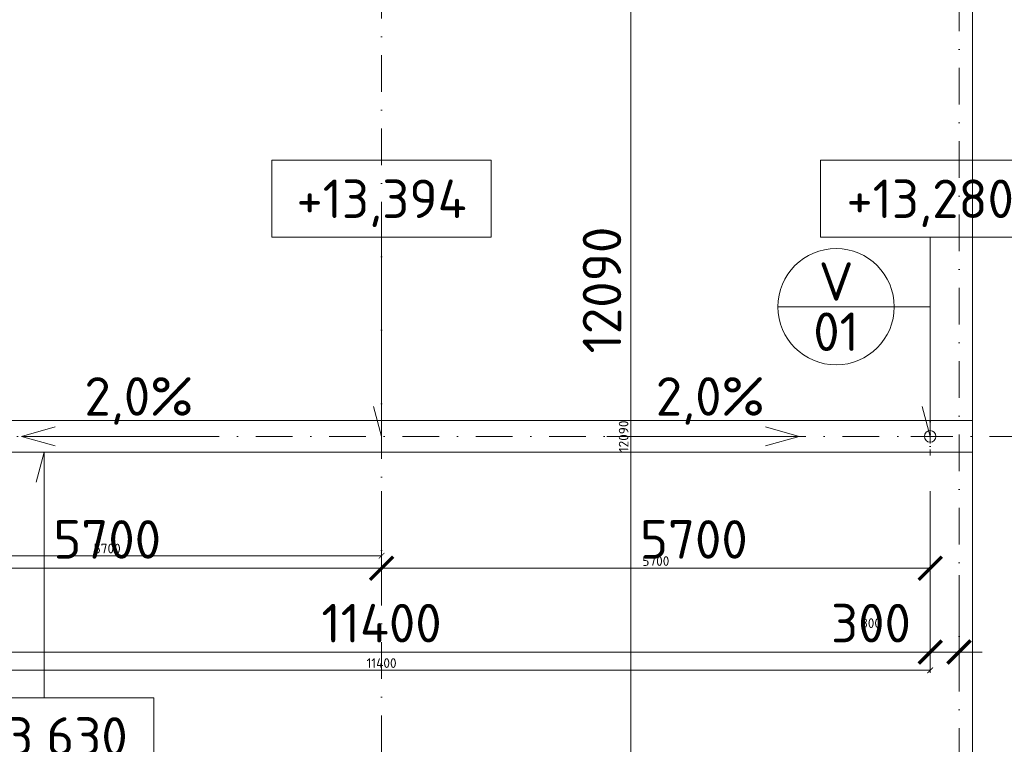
# Model space of a CAD drawing. Header units: millimetres. Extents: x -916886 to 3713765, y -2985421 to 1675785.
# Tile 170 of 256: x 140791 to 151020, y 192102 to 199628. Entities that reach past the tile are written whole.
import ezdxf
from ezdxf.enums import TextEntityAlignment as Align

# ---------------------------------------------------------------- set-up
doc = ezdxf.new("R2010")
doc.units = ezdxf.units.MM
doc.linetypes.add('CENTERX2', pattern=[101.6, 63.5, -12.7, 12.7, -12.7])
doc.linetypes.add('DASHDOT', pattern=[25.4, 12.7, -6.35, 0, -6.35])
doc.layers.get('Defpoints').update_dxf_attribs({"color": 8})
for name, color, linetype, lineweight in [('A99_N_kce-pohl', 1, 'Continuous', 9), ('A99_N_koty-200', 5, 'Continuous', 5), ('A99_N_koty-200 @ 200', 5, 'Continuous', 5), ('A99_N_koty-200 @ 50 (2)', 5, 'Continuous', 5), ('A99_N_koty-vysk', 160, 'Continuous', 9), ('A99_N_znaceni 200', 5, 'Continuous', 5), ('A99_S_osy', 1, 'CENTERX2', 5)]:
    doc.layers.add(name, color=color, linetype=linetype, lineweight=lineweight)
doc.styles.add('A99_kota', font='isocpeur.ttf', dxfattribs={"height": 2})
doc.styles.add('A99_popis', font='isocpeur.ttf')
doc.styles.add('ad_popis 100', font='isocpeur.ttf', dxfattribs={"height": 200})
doc.dimstyles.new('A99_kota_200 new', dxfattribs={"dimscale": 200, "dimtxt": 2, "dimasz": 1.2, "dimexe": 0.5, "dimexo": 1.5, "dimgap": 0.5, "dimtad": 1, "dimdec": 0, "dimzin": 3, "dimdsep": 46, "dimtxsty": 'A99_kota', "dimblk": 'ARCHTICK', "dimcen": 2.5, "dimazin": 2, "dimtfac": 0.75, "dimtdec": 0, "dimtix": 1, "dimtmove": 2, "dimatfit": 0, "dimfxl": 0, "dimtolj": 1, "dimtzin": 0, "dimlwd": 5, "dimlwe": 5, "dimarcsym": 0})

# ---------------------------------------------------------------- blocks, each defined once
blk = doc.blocks.new('_ArchTick')
at = {"color": 0, "linetype": 'ByBlock', "const_width": 0.15}
blk.add_lwpolyline([(-0.5, -0.5), (0.5, 0.5)], dxfattribs=at)
blk = doc.blocks.new('*D3059')
at = {"layer": 'A99_N_koty-200', "color": 0, "linetype": 'Continuous', "lineweight": 5, "transparency": 16777216}
for p, q in [((146340, 201345), (147240, 201345)), ((147140, 189255), (147140, 201345)), ((146340, 189255), (147240, 189255))]:
    blk.add_line(p, q, dxfattribs=at)
at = {"layer": 'Defpoints', "color": 0, "linetype": 'Continuous', "lineweight": 0, "transparency": 16777216}
for p in [(144620, 201345), (147140, 201345), (144620, 189255)]:
    blk.add_point(p, dxfattribs=at)
at = {"layer": 'A99_N_koty-200', "color": 0, "linetype": 'Continuous', "lineweight": 5, "transparency": 16777216, "xscale": 240, "yscale": 240, "zscale": 240}
for p, rotation in [((147140, 201345), 89.9999999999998), ((147140, 189255), 269.9999999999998)]:
    blk.add_blockref('_ArchTick', p, dxfattribs=dict(at, rotation=rotation))
at = {"layer": 'A99_N_koty-200', "color": 0, "linetype": 'Continuous', "transparency": 16777216, "insert": (146840, 196820), "char_height": 400, "attachment_point": 5, "rotation": 90, "style": 'A99_kota'}
blk.add_mtext('\\A1;12090', dxfattribs=at)
blk = doc.blocks.new('*D3060')
at = {"layer": 'A99_N_koty-200', "color": 0, "linetype": 'Continuous', "lineweight": 5, "transparency": 16777216}
for p, q in [((146940, 201345), (147165, 201345)), ((147140, 189255), (147140, 201345)), ((146940, 189255), (147165, 189255))]:
    blk.add_line(p, q, dxfattribs=at)
at = {"layer": 'Defpoints', "color": 0, "linetype": 'Continuous', "lineweight": 0, "transparency": 16777216}
for p in [(144620, 201345), (147140, 201345), (144620, 189255)]:
    blk.add_point(p, dxfattribs=at)
at = {"layer": 'A99_N_koty-200', "color": 0, "linetype": 'Continuous', "lineweight": 5, "transparency": 16777216, "xscale": 60, "yscale": 60, "zscale": 60}
for p, rotation in [((147140, 201345), 89.9999999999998), ((147140, 189255), 269.9999999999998)]:
    blk.add_blockref('_ArchTick', p, dxfattribs=dict(at, rotation=rotation))
at = {"layer": 'A99_N_koty-200', "color": 0, "linetype": 'Continuous', "transparency": 16777216, "insert": (147065, 195300), "char_height": 100, "attachment_point": 5, "rotation": 90, "style": 'A99_kota'}
blk.add_mtext('\\A1;12090', dxfattribs=at)
blk = doc.blocks.new('*U62')
at = {"color": 0, "linetype": 'ByBlock'}
for p, q in [((5.7, -4), (5.7, -14.35)), ((5.7, -14.35), (5.286, -12.805))]:
    blk.add_line(p, q, dxfattribs=at)
blk.add_lwpolyline([(0, -4), (11.4, -4), (11.4, 0), (0, 0)], close=True, dxfattribs=at)
at = {"color": 0, "linetype": 'ByBlock', "style": 'A99_kota'}
for tag, p in [('VYSKA', (5.7, -2.241)), ('VYSKA_POPIS1', (5.7, -6.041)), ('VYSKA_POPIS2', (5.9, -9.541)), ('VYSKA_POPIS3', (5.9, -13.041))]:
    blk.add_attdef(tag, text='', height=2, dxfattribs=at).set_placement(p, align=Align.MIDDLE)
blk = doc.blocks.new('*D3867')
at = {"layer": 'A99_N_koty-200', "color": 0, "linetype": 'Continuous', "lineweight": 5, "transparency": 16777216}
for p, q in [((138850, 193860), (138850, 192960)), ((150250, 193860), (150250, 192960)), ((138850, 193060), (150250, 193060))]:
    blk.add_line(p, q, dxfattribs=at)
at = {"layer": 'Defpoints', "color": 0, "linetype": 'Continuous', "lineweight": 0, "transparency": 16777216}
for p in [(138850, 195300), (150250, 195300), (150250, 193060)]:
    blk.add_point(p, dxfattribs=at)
at = {"layer": 'A99_N_koty-200', "color": 0, "linetype": 'Continuous', "lineweight": 5, "transparency": 16777216, "xscale": 240, "yscale": 240, "zscale": 240, "rotation": 180}
blk.add_blockref('_ArchTick', (138850, 193060), dxfattribs=at)
at = {"layer": 'A99_N_koty-200', "color": 0, "linetype": 'Continuous', "lineweight": 5, "transparency": 16777216, "xscale": 240, "yscale": 240, "zscale": 240}
blk.add_blockref('_ArchTick', (150250, 193060), dxfattribs=at)
at = {"layer": 'A99_N_koty-200', "color": 0, "linetype": 'Continuous', "transparency": 16777216, "insert": (144550, 193360), "char_height": 400, "attachment_point": 5, "style": 'A99_kota'}
blk.add_mtext('\\A1;11400', dxfattribs=at)
blk = doc.blocks.new('*D3868')
at = {"layer": 'A99_N_koty-200', "color": 0, "linetype": 'Continuous', "lineweight": 5, "transparency": 16777216}
for p, q in [((138850, 193070), (138850, 192845)), ((150250, 193070), (150250, 192845)), ((138850, 192870), (150250, 192870))]:
    blk.add_line(p, q, dxfattribs=at)
at = {"layer": 'Defpoints', "color": 0, "linetype": 'Continuous', "lineweight": 0, "transparency": 16777216}
for p in [(138850, 195300), (150250, 195300), (150250, 192870)]:
    blk.add_point(p, dxfattribs=at)
at = {"layer": 'A99_N_koty-200', "color": 0, "linetype": 'Continuous', "lineweight": 5, "transparency": 16777216, "xscale": 60, "yscale": 60, "zscale": 60, "rotation": 180}
blk.add_blockref('_ArchTick', (138850, 192870), dxfattribs=at)
at = {"layer": 'A99_N_koty-200', "color": 0, "linetype": 'Continuous', "lineweight": 5, "transparency": 16777216, "xscale": 60, "yscale": 60, "zscale": 60}
blk.add_blockref('_ArchTick', (150250, 192870), dxfattribs=at)
at = {"layer": 'A99_N_koty-200', "color": 0, "linetype": 'Continuous', "transparency": 16777216, "insert": (144550, 192945), "char_height": 100, "attachment_point": 5, "style": 'A99_kota'}
blk.add_mtext('\\A1;11400', dxfattribs=at)
blk = doc.blocks.new('*D3870')
at = {"layer": 'A99_N_koty-200', "color": 0, "linetype": 'Continuous', "lineweight": 5, "transparency": 16777216}
for p, q in [((144550, 194730), (144550, 193830)), ((150250, 194730), (150250, 193830)), ((150250, 193930), (144550, 193930))]:
    blk.add_line(p, q, dxfattribs=at)
at = {"layer": 'Defpoints', "color": 0, "linetype": 'Continuous', "lineweight": 0, "transparency": 16777216}
for p in [(150250, 195300), (144550, 195180), (144550, 193930)]:
    blk.add_point(p, dxfattribs=at)
at = {"layer": 'A99_N_koty-200', "color": 0, "linetype": 'Continuous', "lineweight": 5, "transparency": 16777216, "xscale": 240, "yscale": 240, "zscale": 240, "rotation": 180}
blk.add_blockref('_ArchTick', (144550, 193930), dxfattribs=at)
at = {"layer": 'A99_N_koty-200', "color": 0, "linetype": 'Continuous', "lineweight": 5, "transparency": 16777216, "xscale": 240, "yscale": 240, "zscale": 240}
blk.add_blockref('_ArchTick', (150250, 193930), dxfattribs=at)
at = {"layer": 'A99_N_koty-200', "color": 0, "linetype": 'Continuous', "transparency": 16777216, "insert": (147795, 194230), "char_height": 400, "attachment_point": 5, "style": 'A99_kota'}
blk.add_mtext('\\A1;5700', dxfattribs=at)
blk = doc.blocks.new('*D3871')
at = {"layer": 'A99_N_koty-200', "color": 0, "linetype": 'Continuous', "lineweight": 5, "transparency": 16777216}
for p, q in [((144550, 194130), (144550, 193905)), ((150250, 194130), (150250, 193905)), ((150250, 193930), (144550, 193930))]:
    blk.add_line(p, q, dxfattribs=at)
at = {"layer": 'Defpoints', "color": 0, "linetype": 'Continuous', "lineweight": 0, "transparency": 16777216}
for p in [(150250, 195300), (144550, 195180), (144550, 193930)]:
    blk.add_point(p, dxfattribs=at)
at = {"layer": 'A99_N_koty-200', "color": 0, "linetype": 'Continuous', "lineweight": 5, "transparency": 16777216, "xscale": 60, "yscale": 60, "zscale": 60, "rotation": 180}
blk.add_blockref('_ArchTick', (144550, 193930), dxfattribs=at)
at = {"layer": 'A99_N_koty-200', "color": 0, "linetype": 'Continuous', "lineweight": 5, "transparency": 16777216, "xscale": 60, "yscale": 60, "zscale": 60}
blk.add_blockref('_ArchTick', (150250, 193930), dxfattribs=at)
at = {"layer": 'A99_N_koty-200', "color": 0, "linetype": 'Continuous', "transparency": 16777216, "insert": (147400, 194005), "char_height": 100, "attachment_point": 5, "style": 'A99_kota'}
blk.add_mtext('\\A1;5700', dxfattribs=at)
blk = doc.blocks.new('*D3873')
at = {"layer": 'A99_N_koty-200', "color": 0, "linetype": 'Continuous', "lineweight": 5, "transparency": 16777216}
for p, q in [((144550, 194730), (144550, 193830)), ((138850, 194555), (138850, 193830)), ((138850, 193930), (144550, 193930))]:
    blk.add_line(p, q, dxfattribs=at)
at = {"layer": 'Defpoints', "color": 0, "linetype": 'Continuous', "lineweight": 0, "transparency": 16777216}
for p in [(144550, 195310), (138850, 194855), (144550, 193930)]:
    blk.add_point(p, dxfattribs=at)
at = {"layer": 'A99_N_koty-200', "color": 0, "linetype": 'Continuous', "lineweight": 5, "transparency": 16777216, "xscale": 240, "yscale": 240, "zscale": 240, "rotation": 180}
blk.add_blockref('_ArchTick', (138850, 193930), dxfattribs=at)
at = {"layer": 'A99_N_koty-200', "color": 0, "linetype": 'Continuous', "lineweight": 5, "transparency": 16777216, "xscale": 240, "yscale": 240, "zscale": 240}
blk.add_blockref('_ArchTick', (144550, 193930), dxfattribs=at)
at = {"layer": 'A99_N_koty-200', "color": 0, "linetype": 'Continuous', "transparency": 16777216, "insert": (141700, 194230), "char_height": 400, "attachment_point": 5, "style": 'A99_kota'}
blk.add_mtext('\\A1;5700', dxfattribs=at)
blk = doc.blocks.new('*D3874')
at = {"layer": 'A99_N_koty-200', "color": 0, "linetype": 'Continuous', "lineweight": 5, "transparency": 16777216}
for p, q in [((138850, 194260), (138850, 194035)), ((144550, 194260), (144550, 194035)), ((138850, 194060), (144550, 194060))]:
    blk.add_line(p, q, dxfattribs=at)
at = {"layer": 'Defpoints', "color": 0, "linetype": 'Continuous', "lineweight": 0, "transparency": 16777216}
for p in [(144550, 195310), (138850, 194855), (144550, 194060)]:
    blk.add_point(p, dxfattribs=at)
at = {"layer": 'A99_N_koty-200', "color": 0, "linetype": 'Continuous', "lineweight": 5, "transparency": 16777216, "xscale": 60, "yscale": 60, "zscale": 60, "rotation": 180}
blk.add_blockref('_ArchTick', (138850, 194060), dxfattribs=at)
at = {"layer": 'A99_N_koty-200', "color": 0, "linetype": 'Continuous', "lineweight": 5, "transparency": 16777216, "xscale": 60, "yscale": 60, "zscale": 60}
blk.add_blockref('_ArchTick', (144550, 194060), dxfattribs=at)
at = {"layer": 'A99_N_koty-200', "color": 0, "linetype": 'Continuous', "transparency": 16777216, "insert": (141700, 194135), "char_height": 100, "attachment_point": 5, "style": 'A99_kota'}
blk.add_mtext('\\A1;5700', dxfattribs=at)
blk = doc.blocks.new('*D3876')
at = {"layer": 'A99_N_koty-200', "color": 0, "linetype": 'Continuous', "lineweight": 5, "transparency": 16777216}
for p, q in [((150550, 193860), (150550, 192960)), ((150250, 193060), (150010, 193060)), ((150250, 193060), (150250, 192960)), ((150250, 193060), (150550, 193060)), ((150550, 193060), (150790, 193060))]:
    blk.add_line(p, q, dxfattribs=at)
at = {"layer": 'Defpoints', "color": 0, "linetype": 'Continuous', "lineweight": 0, "transparency": 16777216}
for p in [(150550, 199476), (150250, 193060), (150550, 193060)]:
    blk.add_point(p, dxfattribs=at)
at = {"layer": 'A99_N_koty-200', "color": 0, "linetype": 'Continuous', "lineweight": 5, "transparency": 16777216, "xscale": 240, "yscale": 240, "zscale": 240}
blk.add_blockref('_ArchTick', (150250, 193060), dxfattribs=at)
at = {"layer": 'A99_N_koty-200', "color": 0, "linetype": 'Continuous', "lineweight": 5, "transparency": 16777216, "xscale": 240, "yscale": 240, "zscale": 240, "rotation": 180}
blk.add_blockref('_ArchTick', (150550, 193060), dxfattribs=at)
at = {"layer": 'A99_N_koty-200', "color": 0, "linetype": 'Continuous', "transparency": 16777216, "insert": (149635, 193360), "char_height": 400, "attachment_point": 5, "style": 'A99_kota'}
blk.add_mtext('\\A1;300', dxfattribs=at)
blk = doc.blocks.new('*D3877')
at = {"layer": 'A99_N_koty-200', "color": 0, "linetype": 'Continuous', "lineweight": 5, "transparency": 16777216}
for p, q in [((150550, 193260), (150550, 193035)), ((150250, 193060), (150190, 193060)), ((150250, 193060), (150250, 193035)), ((150250, 193060), (150550, 193060)), ((150550, 193060), (150610, 193060))]:
    blk.add_line(p, q, dxfattribs=at)
at = {"layer": 'Defpoints', "color": 0, "linetype": 'Continuous', "lineweight": 0, "transparency": 16777216}
for p in [(150550, 199476), (150250, 193060), (150550, 193060)]:
    blk.add_point(p, dxfattribs=at)
at = {"layer": 'A99_N_koty-200', "color": 0, "linetype": 'Continuous', "lineweight": 5, "transparency": 16777216, "xscale": 60, "yscale": 60, "zscale": 60}
blk.add_blockref('_ArchTick', (150250, 193060), dxfattribs=at)
at = {"layer": 'A99_N_koty-200', "color": 0, "linetype": 'Continuous', "lineweight": 5, "transparency": 16777216, "xscale": 60, "yscale": 60, "zscale": 60, "rotation": 180}
blk.add_blockref('_ArchTick', (150550, 193060), dxfattribs=at)
at = {"layer": 'A99_N_koty-200', "color": 0, "linetype": 'Continuous', "transparency": 16777216, "insert": (149635, 193360), "char_height": 100, "attachment_point": 5, "style": 'A99_kota'}
blk.add_mtext('\\A1;300', dxfattribs=at)
blk = doc.blocks.new('*U20')
at = {"color": 0, "linetype": 'ByBlock'}
blk.add_line((-3.02, 0), (3.02, 0), dxfattribs=at)
blk.add_circle((0, 0), 3.02, dxfattribs=at)
at = {"color": 0, "linetype": 'ByBlock', "style": 'A99_popis'}
for tag, p in [('KATEGORIE', (0, 1.31)), ('PRVEK', (0, -1.298))]:
    blk.add_attdef(tag, text='', height=2, dxfattribs=at).set_placement(p, align=Align.MIDDLE_CENTER)
blk = doc.blocks.new('*U124')
at = {"color": 0, "linetype": 'ByBlock'}
for p, q in [((5.7, 12.75), (5.286, 11.205)), ((5.7, 0), (5.7, 12.75))]:
    blk.add_line(p, q, dxfattribs=at)
blk.add_lwpolyline([(0, -4), (11.4, -4), (11.4, 0), (0, 0)], close=True, dxfattribs=at)
at = {"color": 0, "linetype": 'ByBlock', "style": 'A99_kota'}
for tag, p in [('VYSKA', (5.7, -2.241)), ('VYSKA_POPIS1', (5.7, -6.041)), ('VYSKA_POPIS2', (5.9, -9.541)), ('VYSKA_POPIS3', (5.9, -13.041))]:
    blk.add_attdef(tag, text='', height=2, dxfattribs=at).set_placement(p, align=Align.MIDDLE)
blk = doc.blocks.new('*U4742')
at = {"layer": 'A99_N_koty-200 @ 200', "linetype": 'Continuous'}
dim = blk.add_linear_dim(base=(147140, 201345), p1=(144620, 189255), p2=(144620, 201345), angle=90, dimstyle='A99_kota_200 new', override={"dimscale": 200, "dimtix": 1, "dimtofl": 1, "dimtmove": 2, "dimatfit": 0}, dxfattribs=at)
dim.commit()
dim.dimension.update_dxf_attribs({"geometry": '*D3059', "text_midpoint": (146840, 196820), "dimtype": 128})
at = {"layer": 'A99_N_koty-200 @ 50 (2)', "linetype": 'Continuous'}
dim = blk.add_linear_dim(base=(147140, 201345), p1=(144620, 189255), p2=(144620, 201345), angle=90, dimstyle='A99_kota_200 new', override={"dimscale": 50, "dimtix": 1, "dimtofl": 1, "dimtmove": 2, "dimatfit": 0}, dxfattribs=at)
dim.commit()
dim.dimension.update_dxf_attribs({"geometry": '*D3060', "text_midpoint": (147065, 195300)})
blk = doc.blocks.new('*U4973')
at = {"layer": 'A99_N_koty-200 @ 200', "linetype": 'Continuous'}
dim = blk.add_linear_dim(base=(150250, 193060), p1=(138850, 195300), p2=(150250, 195300), dimstyle='A99_kota_200 new', override={"dimscale": 200, "dimtix": 1, "dimtofl": 1, "dimtmove": 2, "dimatfit": 0}, dxfattribs=at)
dim.commit()
dim.dimension.update_dxf_attribs({"geometry": '*D3867', "text_midpoint": (144550, 193360)})
at = {"layer": 'A99_N_koty-200 @ 50 (2)', "linetype": 'Continuous'}
dim = blk.add_linear_dim(base=(150250, 192870), p1=(138850, 195300), p2=(150250, 195300), dimstyle='A99_kota_200 new', override={"dimscale": 50, "dimtix": 1, "dimtofl": 1, "dimtmove": 2, "dimatfit": 0}, dxfattribs=at)
dim.commit()
dim.dimension.update_dxf_attribs({"geometry": '*D3868', "text_midpoint": (144550, 192945)})
blk = doc.blocks.new('*U4974')
at = {"layer": 'A99_N_koty-200 @ 200', "linetype": 'Continuous'}
dim = blk.add_linear_dim(base=(144550, 193930), p1=(150250, 195300), p2=(144550, 195180), angle=180, dimstyle='A99_kota_200 new', override={"dimscale": 200, "dimtix": 1, "dimtofl": 1, "dimtmove": 2, "dimatfit": 0}, dxfattribs=at)
dim.commit()
dim.dimension.update_dxf_attribs({"geometry": '*D3870', "text_midpoint": (147795, 194230), "dimtype": 128})
at = {"layer": 'A99_N_koty-200 @ 50 (2)', "linetype": 'Continuous'}
dim = blk.add_linear_dim(base=(144550, 193930), p1=(150250, 195300), p2=(144550, 195180), angle=180, dimstyle='A99_kota_200 new', override={"dimscale": 50, "dimtix": 1, "dimtofl": 1, "dimtmove": 2, "dimatfit": 0}, dxfattribs=at)
dim.commit()
dim.dimension.update_dxf_attribs({"geometry": '*D3871', "text_midpoint": (147400, 194005)})
blk = doc.blocks.new('*U4975')
at = {"layer": 'A99_N_koty-200 @ 200', "linetype": 'Continuous'}
dim = blk.add_linear_dim(base=(144550, 193930), p1=(138850, 194855), p2=(144550, 195310), dimstyle='A99_kota_200 new', override={"dimscale": 200, "dimtix": 1, "dimtofl": 1, "dimtmove": 2, "dimatfit": 0}, dxfattribs=at)
dim.commit()
dim.dimension.update_dxf_attribs({"geometry": '*D3873', "text_midpoint": (141700, 194230)})
at = {"layer": 'A99_N_koty-200 @ 50 (2)', "linetype": 'Continuous'}
dim = blk.add_linear_dim(base=(144550, 194060), p1=(138850, 194855), p2=(144550, 195310), dimstyle='A99_kota_200 new', override={"dimscale": 50, "dimtix": 1, "dimtofl": 1, "dimtmove": 2, "dimatfit": 0}, dxfattribs=at)
dim.commit()
dim.dimension.update_dxf_attribs({"geometry": '*D3874', "text_midpoint": (141700, 194135)})
blk = doc.blocks.new('*U4976')
at = {"layer": 'A99_N_koty-200 @ 200', "linetype": 'Continuous'}
dim = blk.add_linear_dim(base=(150550, 193060), p1=(150250, 193060), p2=(150550, 199475.7), dimstyle='A99_kota_200 new', override={"dimscale": 200, "dimtix": 1, "dimtofl": 1, "dimtmove": 2, "dimatfit": 0}, dxfattribs=at)
dim.commit()
dim.dimension.update_dxf_attribs({"geometry": '*D3876', "text_midpoint": (149635, 193360), "dimtype": 128})
at = {"layer": 'A99_N_koty-200 @ 50 (2)', "linetype": 'Continuous'}
dim = blk.add_linear_dim(base=(150550, 193060), p1=(150250, 193060), p2=(150550, 199475.7), dimstyle='A99_kota_200 new', override={"dimscale": 50, "dimtix": 1, "dimtofl": 1, "dimtmove": 2, "dimatfit": 0}, dxfattribs=at)
dim.commit()
dim.dimension.update_dxf_attribs({"geometry": '*D3877', "text_midpoint": (149635, 193360), "dimtype": 128})

msp = doc.modelspace()

# ---------------------------------------------------------------- linework, layer by layer
at = {"layer": 'A99_N_kce-pohl', "linetype": 'Continuous', "lineweight": 9}
msp.add_lwpolyline([(150690, 177180), (150690, 214020)], dxfattribs=at)
at = {"layer": 'A99_N_kce-pohl', "color": 1, "linetype": 'DASHDOT', "lineweight": 5, "ltscale": 5}
for points in [[(150250, 195100), (150250, 195500)], [(150050, 195300), (150450, 195300)]]:
    msp.add_lwpolyline(points, dxfattribs=at)
at = {"layer": 'A99_N_kce-pohl', "color": 1, "linetype": 'Continuous', "ltscale": 25}
msp.add_lwpolyline([(150690, 195135), (150690, 195465), (6000, 195465), (6000, 195135)], close=True, dxfattribs=at)
at = {"layer": 'A99_N_kce-pohl', "linetype": 'Continuous', "ltscale": 25}
msp.add_lwpolyline([(144550, 195180), (144550, 195420)], dxfattribs=at)
at = {"layer": 'A99_N_kce-pohl', "color": 1, "linetype": 'Continuous'}
msp.add_circle((150250, 195300), 60, dxfattribs=at)
at = {"layer": 'A99_N_koty-vysk'}
for points in [[(140810, 195300), (141160, 195400)], [(148890, 195300), (148540, 195400)], [(140810, 195300), (142810, 195300)], [(140810, 195300), (141160, 195200)], [(148890, 195300), (146890, 195300)], [(148890, 195300), (148540, 195200)]]:
    msp.add_lwpolyline(points, dxfattribs=at)
at = {"layer": 'A99_N_znaceni 200'}
msp.add_lwpolyline([(150250, 196646.5), (149876.5, 196646.5)], dxfattribs=at)
at = {"layer": 'A99_S_osy', "linetype": 'DASHDOT', "lineweight": 5, "ltscale": 30}
for points in [[(144550, 264800), (144550, 176462.5)], [(150550, 264669.7), (150550, 146890)], [(176395, 195300), (4375, 195300)]]:
    msp.add_lwpolyline(points, dxfattribs=at)

# ---------------------------------------------------------------- block references
at = {"layer": 'A99_N_koty-200', "color": 4, "linetype": 'Continuous', "lineweight": 0}
for name in ['*U4742', '*U4976', '*U4975', '*U4973', '*U4974']:
    msp.add_blockref(name, (0, 0), dxfattribs=at)
at = {"layer": 'A99_N_koty-vysk', "xscale": 200, "yscale": 200, "zscale": 200}
for name, p, values in [('*U62', (143410, 198170), {'VYSKA': '+13,394'}), ('*U62', (149110, 198170), {'VYSKA': '+13,280'}), ('*U124', (139905, 192585), {'VYSKA': '+13,630'})]:
    msp.add_blockref(name, p, dxfattribs=at).add_auto_attribs(values)
at = {"layer": 'A99_N_znaceni 200', "xscale": 200, "yscale": 200, "zscale": 200}
msp.add_blockref('*U20', (149272.5, 196646.5), dxfattribs=at).add_auto_attribs({'KATEGORIE': 'V', 'PRVEK': '01'})

# ---------------------------------------------------------------- texts
at = {"layer": 'A99_N_koty-vysk', "char_height": 400, "style": 'ad_popis 100'}
for insert, attachment_point in [((141463, 195915), 1), ((148530, 195915), 3)]:
    msp.add_mtext_dynamic_manual_height_columns('2,0%', width=673.852, gutter_width=2000, heights=[0], dxfattribs=dict(at, insert=insert, attachment_point=attachment_point))

doc.saveas('drawing.dxf')
